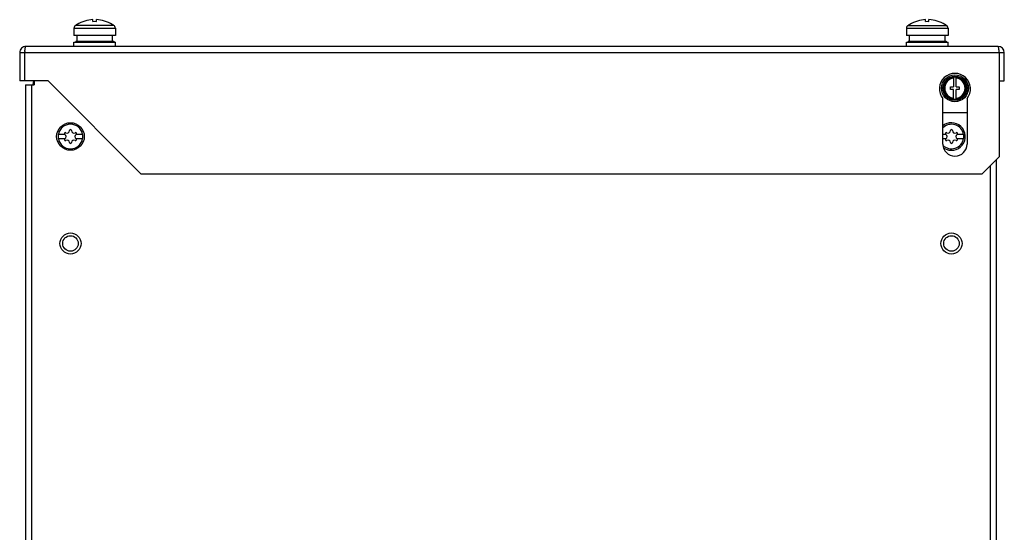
# Model space of a CAD drawing. Header units: millimetres. Extents: x 39 to 324, y 104 to 401.
# Tile 2 of 2: x 39 to 324, y 253 to 401. Entities that reach past the tile are written whole.
import ezdxf

# ---------------------------------------------------------------- set-up
doc = ezdxf.new("R2010")
doc.units = ezdxf.units.MM
doc.header["$LTSCALE"] = 33.067635
doc.layers.get('0').update_dxf_attribs({"linetype": 'CONTINUOUS'})

msp = doc.modelspace()

# ---------------------------------------------------------------- linework, layer by layer
at = {"color": 7, "linetype": 'Continuous'}
for p, q in [((66.58, 399.64), (55.47, 399.64)), ((55.91, 399.92), (55.94, 399.92)), ((60.53, 400.72), (60.53, 401.3)), ((61.52, 400.72), (61.52, 401.3)), ((66.11, 399.92), (66.15, 399.92)), ((296.47, 399.64), (307.58, 399.64)), ((296.91, 399.92), (296.94, 399.92)), ((301.53, 400.72), (301.53, 401.3)), ((302.52, 400.72), (302.52, 401.3)), ((307.11, 399.92), (307.15, 399.92)), ((55.03, 398.81), (55.03, 396.73)), ((55.03, 398.81), (67.03, 398.81)), ((67.03, 396.73), (55.03, 396.73)), ((55.83, 396.73), (55.83, 395.03)), ((66.23, 395.03), (66.23, 396.73)), ((67.03, 398.81), (67.03, 396.73)), ((296.03, 398.81), (296.03, 396.73)), ((296.03, 398.81), (308.03, 398.81)), ((308.03, 396.73), (296.03, 396.73)), ((296.83, 396.73), (296.83, 395.03)), ((307.23, 395.03), (307.23, 396.73)), ((308.03, 398.81), (308.03, 396.73)), ((322.53, 393.53), (41.13, 393.53)), ((55.03, 393.53), (55.03, 394.73)), ((55.03, 394.73), (67.03, 394.73)), ((55.53, 395.03), (55.53, 394.73)), ((55.53, 395.03), (66.53, 395.03)), ((66.53, 395.03), (66.53, 394.73)), ((67.03, 393.53), (67.03, 394.73)), ((296.03, 393.53), (296.03, 394.73)), ((296.03, 394.73), (308.03, 394.73)), ((296.53, 395.03), (296.53, 394.73)), ((296.53, 395.03), (307.53, 395.03)), ((307.53, 395.03), (307.53, 394.73)), ((308.03, 393.53), (308.03, 394.73)), ((39.33, 391.73), (39.33, 383.53)), ((324.33, 391.73), (39.33, 391.73)), ((40.83, 383.53), (40.83, 391.73)), ((322.83, 391.73), (322.83, 361.53)), ((324.33, 383.53), (324.33, 391.73)), ((47.53, 383.53), (39.33, 383.53)), ((41.03, 382.43), (41.03, 210.13)), ((41.03, 382.43), (43.53, 382.43)), ((42.83, 210.13), (42.83, 382.43)), ((43.53, 383.53), (43.53, 382.43)), ((47.53, 383.53), (74.53, 356.53)), ((309.63, 384.66), (309.63, 381.83)), ((310.43, 381.83), (310.43, 384.66)), ((322.83, 383.53), (324.33, 383.53)), ((308.78, 381.03), (308.78, 381.83)), ((308.78, 381.83), (309.63, 381.83)), ((309.63, 381.03), (308.78, 381.03)), ((309.63, 378.19), (309.63, 381.03)), ((310.43, 381.83), (311.28, 381.83)), ((310.43, 378.19), (310.43, 381.03)), ((311.28, 381.03), (310.43, 381.03)), ((311.28, 381.83), (311.28, 381.03)), ((306.53, 365.23), (306.53, 378.4)), ((313.53, 378.4), (313.53, 365.23)), ((306.53, 374.43), (313.53, 374.43)), ((52.39, 368.03), (50.47, 368.03)), ((57.59, 368.03), (55.67, 368.03)), ((307.39, 368.03), (306.53, 368.03)), ((312.59, 368.03), (310.67, 368.03)), ((50.47, 366.83), (52.39, 366.83)), ((55.67, 366.83), (57.59, 366.83)), ((306.53, 366.83), (307.39, 366.83)), ((310.67, 366.83), (312.59, 366.83)), ((317.83, 356.53), (322.83, 361.53)), ((322.03, 210.13), (322.03, 360.73)), ((317.83, 356.53), (74.53, 356.53)), ((320.23, 358.93), (320.23, 210.13))]:
    msp.add_line(p, q, dxfattribs=at)
for centre, radius in [((310.03, 381.43), 3.9), ((310.03, 381.43), 3.5), ((310.03, 381.43), 3.3), ((54.03, 367.43), 4), ((54.03, 336.43), 3.06), ((309.03, 336.43), 3.06), ((54.03, 336.43), 2.25), ((309.03, 336.43), 2.25)]:
    msp.add_circle(centre, radius, dxfattribs=at)
for centre, radius, start, end in [((56.03, 398.81), 1, 123.749, 180), ((61.03, 391.33), 10, 120.7955, 123.749), ((61.03, 391.33), 9.98, 92.8424, 120.6216), ((61.03, 391.33), 9.4, 86.9828, 93.0172), ((61.03, 391.33), 9.98, 59.3784, 87.1576), ((61.03, 391.33), 10, 56.251, 59.2045), ((66.03, 398.81), 1, 0, 56.251), ((297.03, 398.81), 1, 123.749, 180), ((302.03, 391.33), 10, 120.7955, 123.749), ((302.03, 391.33), 9.98, 92.8424, 120.6216), ((302.03, 391.33), 9.4, 86.9828, 93.0172), ((302.03, 391.33), 9.98, 59.3784, 87.1576), ((302.03, 391.33), 10, 56.251, 59.2045), ((307.03, 398.81), 1, 0, 56.251), ((41.13, 391.73), 1.8, 90, 180.0001), ((322.53, 391.73), 1.8, 0, 90), ((57.28, 391.53), 16.45, 178.1478, 179.3261), ((306.07, 391.52), 16.75, 0.7003, 1.8588), ((310.03, 381.23), 4.5, 321.0576, 218.9424), ((52.53, 380.93), 9.5, 163.5789, 170.3715), ((310.03, 381.43), 3.25, 97.0699, 262.9301), ((310.03, 381.43), 2.95, 97.7929, 262.2071), ((310.03, 381.43), 3.26, 82.9552, 97.0448), ((310.03, 381.43), 3.25, 277.0699, 82.9301), ((310.03, 381.43), 2.95, 277.7929, 82.2071), ((310.03, 381.43), 3.26, 262.9552, 277.0448), ((54.03, 367.43), 3.55, 9.7431, 170.2569), ((309.03, 367.43), 4, 237.0597, 131.031), ((309.03, 367.43), 3.55, 9.7431, 134.8904), ((54.03, 367.43), 3.61, 170.4403, 189.5597), ((52.56, 368.28), 0.3, 60, 240), ((52.06, 367.43), 0.681, 300, 60), ((53.05, 369.13), 0.681, 240, 360), ((54.03, 369.13), 0.3, 0, 180), ((55.01, 369.13), 0.681, 180, 300), ((55.99, 367.43), 0.681, 120, 240), ((55.5, 368.28), 0.3, 300, 120), ((54.03, 367.43), 3.61, 350.4403, 9.5597), ((307.56, 368.28), 0.3, 60, 240), ((307.06, 367.43), 0.681, 300, 60), ((308.05, 369.13), 0.681, 240, 360), ((309.03, 369.13), 0.3, 0, 180), ((310.01, 369.13), 0.681, 180, 300), ((310.99, 367.43), 0.681, 120, 240), ((310.5, 368.28), 0.3, 300, 120), ((309.03, 367.43), 3.61, 350.4403, 9.5597), ((54.03, 367.43), 3.55, 189.7431, 350.2569), ((52.56, 366.58), 0.3, 120, 300), ((53.05, 365.73), 0.681, 0, 120), ((54.03, 365.73), 0.3, 180, 360), ((55.01, 365.73), 0.681, 60, 180), ((55.5, 366.58), 0.3, 240, 60), ((310.03, 365.23), 3.5, 180, 360), ((309.03, 367.43), 3.55, 225.4128, 350.2569), ((307.56, 366.58), 0.3, 120, 300), ((308.05, 365.73), 0.681, 0, 120), ((309.03, 365.73), 0.3, 180, 360), ((310.01, 365.73), 0.681, 60, 180), ((310.5, 366.58), 0.3, 240, 60)]:
    msp.add_arc(centre, radius, start, end, dxfattribs=at)
for points, knots in [([(40.84, 392.07), (40.84, 392.26), (40.86, 392.61), (40.93, 393.08), (40.98, 393.36), (41.08, 393.53), (41.13, 393.53)], [0, 0, 0, 0, 0.383491, 0.695399, 0.903761, 1, 1, 1, 1]), ([(322.82, 392.07), (322.81, 392.26), (322.8, 392.61), (322.73, 393.08), (322.67, 393.36), (322.58, 393.53), (322.53, 393.53)], [0, 0, 0, 0, 0.383589, 0.695437, 0.903757, 1, 1, 1, 1])]:
    msp.add_open_spline(points, degree=3, knots=knots, dxfattribs=at)

doc.saveas('drawing.dxf')
